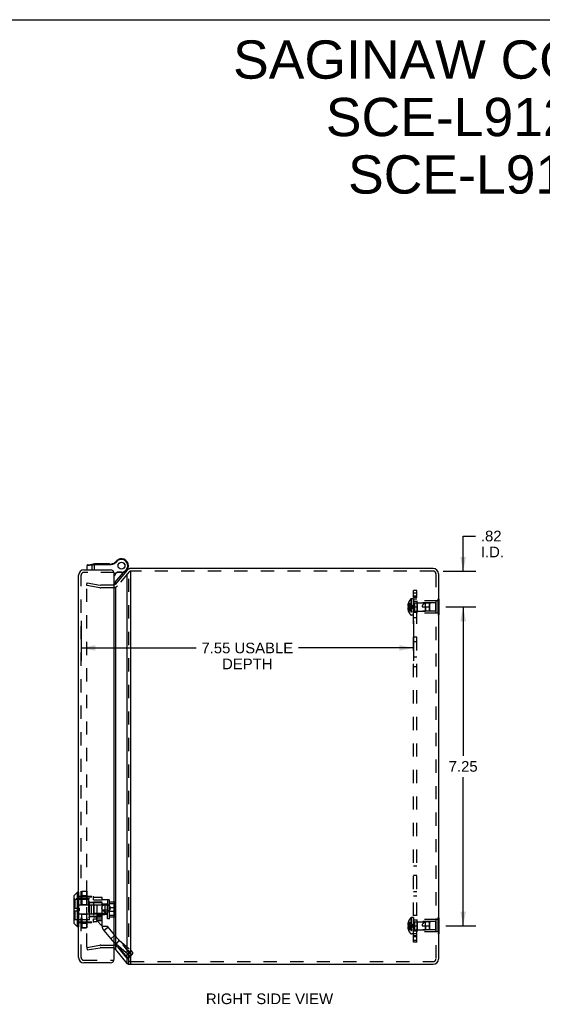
# Model space of a CAD drawing. Header units: inches. Extents: x 0 to 54.8, y 0 to 35.5.
# Tile 7 of 8: x 27.5 to 39.4, y 13.1 to 35.5. Entities that reach past the tile are written whole.
import ezdxf

# ---------------------------------------------------------------- set-up
doc = ezdxf.new("R2010")
doc.units = ezdxf.units.IN
doc.header["$LTSCALE"] = 3.016129
doc.header["$MEASUREMENT"] = 0
doc.linetypes.add('HIDDEN', pattern=[0.2, 0.1, -0.1])
doc.layers.get('0').update_dxf_attribs({"linetype": 'CONTINUOUS'})
for name, color, linetype in [('DEFAULT_2', 8, 'HIDDEN'), ('DIMENSIONS', 7, 'CONTINUOUS'), ('DOOR_ASSEMBLY', 7, 'CONTINUOUS'), ('SUBPANEL', 7, 'CONTINUOUS')]:
    doc.layers.add(name, color=color, linetype=linetype)
doc.styles.get("Standard").update_dxf_attribs({"font": 'arial.ttf'})
doc.dimstyles.new('DIMSTYLE_1', dxfattribs={"dimtxt": 0.241935, "dimasz": 0.322581, "dimexe": 0.09, "dimexo": 0.07, "dimgap": 0.0375, "dimtad": 0, "dimtih": 1, "dimtoh": 1, "dimzin": 4, "dimdsep": 46, "dimtxsty": 'Standard', "dimblk": '_FILLED', "dimblk1": '_FILLED', "dimblk2": '_FILLED', "dimcen": 0.09, "dimazin": 1, "dimtfac": 1, "dimtdec": 3, "dimtofl": 0, "dimtmove": 0, "dimatfit": 3, "dimldrblk": '_FILLED', "dimfxl": 0, "dimtolj": 1, "dimtzin": 4, "dimarcsym": 0})

# ---------------------------------------------------------------- blocks, each defined once
blk = doc.blocks.new('_FILLED')
at = {"color": 0, "linetype": 'ByBlock'}
blk.add_solid([(0, 0), (-1, 0.2), (-1, -0.2)], dxfattribs=at)
blk = doc.blocks.new('*D11')
at = {"layer": 'DIMENSIONS', "color": 2, "linetype": 'Continuous'}
for p, q in [((37.608, 22.943), (37.608, 23.742)), ((37.608, 23.742), (37.89, 23.742)), ((37.154, 22.943), (37.898, 22.943)), ((37.214, 22.128), (37.898, 22.128)), ((37.608, 22.128), (37.608, 21.483))]:
    blk.add_line(p, q, dxfattribs=at)
at = {"layer": 'DIMENSIONS', "color": 2, "linetype": 'Continuous', "xscale": 0.3225806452, "yscale": 0.3225806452, "zscale": 0.3225806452}
for p, rotation in [((37.608, 22.943), 270), ((37.608, 22.128), 90)]:
    blk.add_blockref('_FILLED', p, dxfattribs=dict(at, rotation=rotation))
at = {"layer": 'DIMENSIONS', "color": 2, "linetype": 'Continuous', "insert": (38.011, 23.863), "char_height": 0.2419, "width": 0.52434, "attachment_point": 1, "line_spacing_factor": 0.9}
blk.add_mtext('.82\\PI.D.', dxfattribs=at)
blk = doc.blocks.new('*D12')
at = {"layer": 'DIMENSIONS', "color": 2, "linetype": 'Continuous'}
for p, q in [((37.214, 22.128), (37.898, 22.128)), ((37.608, 22.128), (37.608, 18.745)), ((37.608, 14.878), (37.608, 18.261)), ((37.214, 14.878), (37.898, 14.878))]:
    blk.add_line(p, q, dxfattribs=at)
at = {"layer": 'DIMENSIONS', "color": 2, "linetype": 'Continuous', "xscale": 0.3225806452, "yscale": 0.3225806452, "zscale": 0.3225806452}
for p, rotation in [((37.608, 22.128), 90), ((37.608, 14.878), 270)]:
    blk.add_blockref('_FILLED', p, dxfattribs=dict(at, rotation=rotation))
at = {"layer": 'DIMENSIONS', "color": 2, "linetype": 'Continuous', "insert": (37.608, 18.624), "char_height": 0.2419, "width": 0.65745, "attachment_point": 2, "line_spacing_factor": 0.9}
blk.add_mtext('7.25', dxfattribs=at)
blk = doc.blocks.new('*D15')
at = {"layer": 'DIMENSIONS', "color": 2, "linetype": 'Continuous'}
for p, q in [((28.924, 21.813), (28.924, 20.906)), ((36.477, 21.813), (36.477, 20.906)), ((28.924, 21.196), (31.538, 21.196)), ((36.477, 21.196), (33.863, 21.196))]:
    blk.add_line(p, q, dxfattribs=at)
at = {"layer": 'DIMENSIONS', "color": 2, "linetype": 'Continuous', "xscale": 0.3225806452, "yscale": 0.3225806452, "zscale": 0.3225806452, "rotation": 180}
blk.add_blockref('_FILLED', (28.924, 21.196), dxfattribs=at)
at = {"layer": 'DIMENSIONS', "color": 2, "linetype": 'Continuous', "xscale": 0.3225806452, "yscale": 0.3225806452, "zscale": 0.3225806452}
blk.add_blockref('_FILLED', (36.477, 21.196), dxfattribs=at)
at = {"layer": 'DIMENSIONS', "color": 2, "linetype": 'Continuous', "insert": (32.7, 21.317), "char_height": 0.24194, "width": 2.08208, "attachment_point": 2, "line_spacing_factor": 0.9}
blk.add_mtext('7.55 USABLE\\PDEPTH', dxfattribs=at)

msp = doc.modelspace()

# ---------------------------------------------------------------- linework, layer by layer
at = {"color": 7, "linetype": 'Continuous'}
for p, q in [((0, 35.484), (54.839, 35.484)), ((30.009, 22.922), (30.009, 22.918)), ((30.055, 22.934), (30.055, 22.943)), ((29.715, 22.664), (29.715, 22.664)), ((37.052, 22.308), (37.048, 22.308)), ((37.052, 22.218), (37.048, 22.218)), ((37.052, 22.308), (37.052, 21.948)), ((37.052, 22.038), (37.048, 22.038)), ((37.052, 21.948), (37.048, 21.948)), ((37.052, 15.058), (37.048, 15.058)), ((37.052, 15.058), (37.052, 14.698)), ((37.052, 14.968), (37.048, 14.968)), ((37.052, 14.788), (37.048, 14.788)), ((37.052, 14.698), (37.048, 14.698)), ((29.994, 14.008), (30.025, 14.008)), ((30.055, 14.003), (30.055, 14.024))]:
    msp.add_line(p, q, dxfattribs=at)
at = {"color": 3, "linetype": 'Continuous'}
for p, q in [((29.963, 22.96), (29.7, 22.647)), ((29.963, 22.882), (29.963, 14.024)), ((36.928, 23.003), (30.055, 23.003)), ((30.055, 14.024), (30.055, 22.934)), ((37.048, 22.883), (37.048, 14.123)), ((29.7, 22.574), (29.7, 14.342)), ((29.7, 14.342), (29.963, 14.024)), ((30.055, 14.003), (36.928, 14.003))]:
    msp.add_line(p, q, dxfattribs=at)
for points in [[(29.694, 14.352), (29.69, 14.358), (29.685, 14.364), (29.68, 14.37), (29.675, 14.376), (29.674, 14.378)], [(29.7, 14.342), (29.699, 14.344), (29.698, 14.345), (29.697, 14.347), (29.696, 14.349), (29.695, 14.351), (29.694, 14.352)], [(29.963, 14.024), (29.966, 14.022), (29.968, 14.02), (29.97, 14.018), (29.973, 14.017), (29.975, 14.015), (29.978, 14.013)], [(29.994, 14.008), (29.992, 14.008), (29.989, 14.008), (29.986, 14.009), (29.984, 14.01), (29.982, 14.011), (29.98, 14.012), (29.978, 14.013)], [(30.012, 14.013), (30.01, 14.012), (30.008, 14.011), (30.005, 14.01), (30.003, 14.009), (30, 14.009), (29.997, 14.008), (29.994, 14.008), (29.994, 14.008)]]:
    msp.add_lwpolyline(points, dxfattribs=at)
for centre, radius, start, end in [((30.055, 22.883), 0.12, 90, 140), ((36.928, 22.883), 0.12, 0, 90), ((29.654, 22.686), 0.06, 288.8236, 320), ((29.654, 14.321), 0.06, 70.4463, 71.1917), ((36.928, 14.123), 0.12, 270, 360), ((30.055, 14.123), 0.12, 253.6989, 270)]:
    msp.add_arc(centre, radius, start, end, dxfattribs=at)
at = {"layer": 'DEFAULT_2', "color": 8, "linetype": 'HIDDEN'}
for p, q in [((30.009, 22.922), (29.746, 22.608)), ((30.009, 14.024), (30.009, 22.882)), ((30.095, 22.943), (30.055, 22.943)), ((36.928, 22.943), (30.095, 22.943)), ((36.988, 22.883), (36.988, 14.123)), ((29.048, 22.62), (29.058, 22.679)), ((29.048, 14.4), (29.048, 22.644)), ((29.345, 22.567), (29.048, 22.62)), ((29.058, 22.679), (29.355, 22.626)), ((29.654, 22.626), (29.366, 22.626)), ((29.654, 22.566), (29.366, 22.566)), ((36.364, 22.197), (36.354, 22.197)), ((36.364, 22.227), (36.364, 22.228)), ((36.364, 22.227), (36.364, 22.226)), ((36.364, 22.226), (36.364, 22.144)), ((36.416, 22.308), (36.416, 21.948)), ((36.431, 22.315), (36.431, 21.942)), ((36.477, 22.315), (36.431, 22.315)), ((36.477, 22.315), (36.477, 21.942)), ((36.505, 22.222), (36.505, 22.034)), ((36.505, 22.222), (36.752, 22.222)), ((36.552, 22.268), (36.552, 21.988)), ((37.031, 22.268), (36.552, 22.268)), ((36.562, 22.223), (36.552, 22.233)), ((36.562, 22.223), (36.562, 22.033)), ((36.99, 22.223), (36.562, 22.223)), ((36.752, 22.034), (36.752, 22.222)), ((36.842, 22.213), (36.752, 22.222)), ((36.842, 22.043), (36.842, 22.213)), ((36.842, 22.213), (36.847, 22.207)), ((36.852, 22.202), (36.842, 22.213)), ((36.847, 22.207), (36.852, 22.202)), ((36.852, 22.054), (36.852, 22.202)), ((36.99, 22.033), (36.99, 22.223)), ((37.048, 22.308), (37.031, 22.308)), ((37.031, 22.308), (37.031, 21.948)), ((37.048, 22.218), (37.031, 22.218)), ((36.364, 22.163), (36.349, 22.163)), ((36.364, 22.093), (36.349, 22.093)), ((36.364, 22.144), (36.354, 22.144)), ((36.364, 22.113), (36.354, 22.113)), ((36.364, 22.06), (36.354, 22.06)), ((36.364, 22.144), (36.364, 22.144)), ((36.364, 22.144), (36.386, 22.142)), ((36.364, 22.113), (36.386, 22.115)), ((36.364, 22.113), (36.364, 22.113)), ((36.364, 22.113), (36.364, 22.03)), ((36.364, 22.029), (36.364, 22.03)), ((36.364, 22.029), (36.364, 22.029)), ((36.386, 22.115), (36.408, 22.117)), ((36.408, 22.117), (36.429, 22.12)), ((36.429, 22.12), (36.449, 22.122)), ((36.505, 22.034), (36.752, 22.034)), ((36.562, 22.033), (36.552, 22.023)), ((37.031, 21.988), (36.552, 21.988)), ((36.99, 22.033), (36.562, 22.033)), ((36.672, 22.128), (36.852, 22.128)), ((36.752, 22.128), (36.752, 22.034)), ((36.842, 22.043), (36.752, 22.034)), ((36.852, 22.054), (36.842, 22.043)), ((37.048, 22.038), (37.031, 22.038)), ((37.048, 21.948), (37.031, 21.948)), ((36.477, 21.942), (36.431, 21.942)), ((36.416, 15.058), (36.416, 14.698)), ((36.477, 15.065), (36.431, 15.065)), ((36.431, 15.065), (36.431, 14.692)), ((36.477, 15.065), (36.477, 14.692)), ((37.031, 15.018), (36.552, 15.018)), ((36.552, 15.018), (36.552, 14.738)), ((37.048, 15.058), (37.031, 15.058)), ((37.031, 15.058), (37.031, 14.698)), ((36.364, 14.913), (36.349, 14.913)), ((36.364, 14.843), (36.349, 14.843)), ((36.364, 14.947), (36.354, 14.947)), ((36.364, 14.894), (36.354, 14.894)), ((36.364, 14.863), (36.354, 14.863)), ((36.364, 14.81), (36.354, 14.81)), ((36.364, 14.977), (36.364, 14.978)), ((36.364, 14.977), (36.364, 14.976)), ((36.364, 14.976), (36.364, 14.894)), ((36.364, 14.894), (36.364, 14.894)), ((36.364, 14.894), (36.386, 14.892)), ((36.364, 14.863), (36.386, 14.865)), ((36.364, 14.863), (36.364, 14.863)), ((36.364, 14.863), (36.364, 14.78)), ((36.364, 14.78), (36.364, 14.779)), ((36.364, 14.779), (36.364, 14.779)), ((36.386, 14.865), (36.408, 14.867)), ((36.408, 14.867), (36.429, 14.87)), ((36.429, 14.87), (36.449, 14.872)), ((36.505, 14.972), (36.752, 14.972)), ((36.505, 14.972), (36.505, 14.784)), ((36.505, 14.784), (36.752, 14.784)), ((36.562, 14.973), (36.552, 14.983)), ((36.562, 14.783), (36.552, 14.773)), ((36.99, 14.973), (36.562, 14.973)), ((36.562, 14.973), (36.562, 14.783)), ((36.99, 14.783), (36.562, 14.783)), ((36.672, 14.878), (36.852, 14.878)), ((36.842, 14.963), (36.752, 14.972)), ((36.752, 14.784), (36.752, 14.972)), ((36.752, 14.878), (36.752, 14.784)), ((36.842, 14.793), (36.752, 14.784)), ((36.842, 14.963), (36.847, 14.957)), ((36.852, 14.952), (36.842, 14.963)), ((36.842, 14.793), (36.842, 14.963)), ((36.852, 14.804), (36.842, 14.793)), ((36.847, 14.957), (36.852, 14.952)), ((36.852, 14.804), (36.852, 14.952)), ((36.99, 14.783), (36.99, 14.973)), ((37.048, 14.968), (37.031, 14.968)), ((37.048, 14.788), (37.031, 14.788)), ((36.477, 14.692), (36.431, 14.692)), ((37.031, 14.738), (36.552, 14.738)), ((37.048, 14.698), (37.031, 14.698)), ((29.048, 14.387), (29.345, 14.439)), ((29.048, 14.387), (29.058, 14.328)), ((29.057, 14.39), (29.056, 14.39)), ((29.058, 14.39), (29.057, 14.39)), ((29.058, 14.328), (29.355, 14.38)), ((29.366, 14.441), (29.654, 14.441)), ((29.366, 14.381), (29.654, 14.381)), ((29.746, 14.398), (30.009, 14.085)), ((30.055, 14.063), (36.928, 14.063))]:
    msp.add_line(p, q, dxfattribs=at)
for points in [[(29.048, 22.644), (29.048, 22.645), (29.048, 22.646), (29.048, 22.647), (29.049, 22.648), (29.049, 22.649), (29.05, 22.65), (29.051, 22.651), (29.051, 22.652), (29.052, 22.652), (29.053, 22.653)], [(29.053, 22.653), (29.054, 22.653), (29.055, 22.654), (29.056, 22.654), (29.057, 22.654), (29.058, 22.654)], [(29.058, 22.654), (29.058, 22.654), (29.059, 22.654)], [(36.354, 22.197), (36.353, 22.192), (36.352, 22.188), (36.351, 22.184), (36.351, 22.179), (36.35, 22.175), (36.35, 22.171), (36.349, 22.167), (36.349, 22.163)], [(36.364, 22.227), (36.386, 22.214), (36.408, 22.199), (36.429, 22.183), (36.449, 22.166), (36.469, 22.148), (36.488, 22.128)], [(36.364, 22.197), (36.386, 22.187), (36.408, 22.177), (36.429, 22.166), (36.449, 22.154), (36.469, 22.142), (36.488, 22.128)], [(36.752, 22.212), (36.745, 22.21), (36.738, 22.208), (36.732, 22.205), (36.726, 22.203), (36.72, 22.2), (36.715, 22.197), (36.71, 22.194), (36.706, 22.191), (36.702, 22.188), (36.698, 22.185), (36.695, 22.182), (36.692, 22.179), (36.689, 22.175), (36.687, 22.172), (36.685, 22.169), (36.683, 22.166), (36.681, 22.162), (36.679, 22.159), (36.678, 22.155), (36.676, 22.152), (36.675, 22.148), (36.674, 22.144), (36.673, 22.14), (36.673, 22.136), (36.672, 22.132), (36.672, 22.128)], [(36.842, 22.213), (36.831, 22.214), (36.819, 22.215), (36.807, 22.215), (36.796, 22.215), (36.784, 22.215), (36.773, 22.215), (36.762, 22.214), (36.752, 22.212)], [(36.349, 22.163), (36.349, 22.161), (36.35, 22.158), (36.35, 22.156), (36.351, 22.153), (36.351, 22.151), (36.352, 22.149), (36.353, 22.146), (36.354, 22.144)], [(36.354, 22.113), (36.353, 22.11), (36.352, 22.108), (36.351, 22.105), (36.351, 22.103), (36.35, 22.101), (36.35, 22.098), (36.349, 22.096), (36.349, 22.093)], [(36.349, 22.093), (36.349, 22.089), (36.35, 22.085), (36.35, 22.081), (36.351, 22.077), (36.351, 22.073), (36.352, 22.069), (36.353, 22.064), (36.354, 22.06)], [(36.364, 22.163), (36.386, 22.158), (36.408, 22.153), (36.429, 22.147), (36.449, 22.141), (36.469, 22.135), (36.488, 22.128)], [(36.364, 22.144), (36.364, 22.139), (36.364, 22.133)], [(36.364, 22.123), (36.364, 22.128), (36.364, 22.133)], [(36.364, 22.06), (36.386, 22.069), (36.408, 22.079), (36.429, 22.09), (36.449, 22.102), (36.469, 22.115), (36.488, 22.128)], [(36.364, 22.029), (36.386, 22.043), (36.408, 22.057), (36.429, 22.073), (36.449, 22.091), (36.469, 22.109), (36.488, 22.128)], [(36.364, 22.093), (36.386, 22.098), (36.408, 22.103), (36.429, 22.109), (36.449, 22.115), (36.469, 22.121), (36.488, 22.128)], [(36.364, 22.123), (36.364, 22.118), (36.364, 22.113)], [(36.386, 22.142), (36.408, 22.139), (36.429, 22.137), (36.449, 22.134), (36.469, 22.131), (36.488, 22.128)], [(36.408, 22.139), (36.429, 22.137), (36.449, 22.134), (36.469, 22.131), (36.488, 22.128)], [(36.449, 22.122), (36.469, 22.125), (36.488, 22.128)], [(36.449, 22.122), (36.469, 22.125), (36.488, 22.128)], [(36.354, 14.947), (36.353, 14.942), (36.352, 14.938), (36.351, 14.934), (36.351, 14.929), (36.35, 14.925), (36.35, 14.921), (36.349, 14.917), (36.349, 14.913)], [(36.349, 14.913), (36.349, 14.911), (36.35, 14.908), (36.35, 14.906), (36.351, 14.903), (36.351, 14.901), (36.352, 14.899), (36.353, 14.896), (36.354, 14.894)], [(36.354, 14.863), (36.353, 14.86), (36.352, 14.858), (36.351, 14.855), (36.351, 14.853), (36.35, 14.851), (36.35, 14.848), (36.349, 14.846), (36.349, 14.843)], [(36.349, 14.843), (36.349, 14.839), (36.35, 14.835), (36.35, 14.831), (36.351, 14.827), (36.351, 14.823), (36.352, 14.819), (36.353, 14.814), (36.354, 14.81)], [(36.364, 14.977), (36.386, 14.964), (36.408, 14.949), (36.429, 14.933), (36.449, 14.916), (36.469, 14.898), (36.488, 14.878)], [(36.364, 14.947), (36.386, 14.937), (36.408, 14.927), (36.429, 14.916), (36.449, 14.904), (36.469, 14.892), (36.488, 14.878)], [(36.364, 14.913), (36.386, 14.908), (36.408, 14.903), (36.429, 14.897), (36.449, 14.891), (36.469, 14.885), (36.488, 14.878)], [(36.364, 14.894), (36.364, 14.889), (36.364, 14.883), (36.364, 14.878), (36.364, 14.873), (36.364, 14.868), (36.364, 14.863)], [(36.364, 14.843), (36.386, 14.848), (36.408, 14.853), (36.429, 14.859), (36.449, 14.865), (36.469, 14.871), (36.488, 14.878)], [(36.364, 14.81), (36.386, 14.819), (36.408, 14.829), (36.429, 14.84), (36.449, 14.852), (36.469, 14.865), (36.488, 14.878)], [(36.364, 14.779), (36.386, 14.793), (36.408, 14.807), (36.429, 14.823), (36.449, 14.841), (36.469, 14.859), (36.488, 14.878)], [(36.386, 14.892), (36.408, 14.889), (36.429, 14.887), (36.449, 14.884), (36.469, 14.881), (36.488, 14.878)], [(36.408, 14.889), (36.429, 14.887), (36.449, 14.884), (36.469, 14.881), (36.488, 14.878)], [(36.449, 14.872), (36.469, 14.875), (36.488, 14.878)], [(36.449, 14.872), (36.469, 14.875), (36.488, 14.878)], [(36.752, 14.962), (36.745, 14.96), (36.738, 14.958), (36.732, 14.955), (36.726, 14.953), (36.72, 14.95), (36.715, 14.947), (36.71, 14.944), (36.706, 14.941), (36.702, 14.938), (36.698, 14.935), (36.695, 14.932), (36.692, 14.929), (36.689, 14.925), (36.687, 14.922), (36.685, 14.919), (36.683, 14.916), (36.681, 14.912), (36.679, 14.909), (36.678, 14.905), (36.676, 14.902), (36.675, 14.898), (36.674, 14.894), (36.673, 14.89), (36.673, 14.886), (36.672, 14.882), (36.672, 14.878)], [(36.842, 14.963), (36.831, 14.964), (36.819, 14.965), (36.807, 14.965), (36.796, 14.965), (36.784, 14.965), (36.773, 14.965), (36.762, 14.964), (36.752, 14.962)], [(29.048, 14.4), (29.048, 14.399), (29.048, 14.398), (29.048, 14.397), (29.049, 14.396), (29.049, 14.395), (29.05, 14.394)], [(29.056, 14.39), (29.055, 14.39), (29.054, 14.39), (29.053, 14.391), (29.052, 14.391), (29.051, 14.392), (29.051, 14.393), (29.05, 14.394)], [(29.059, 14.39), (29.058, 14.39), (29.058, 14.39)]]:
    msp.add_lwpolyline(points, dxfattribs=at)
for centre, radius, start, end in [((30.055, 22.883), 0.06, 90, 140), ((36.928, 22.883), 0.06, 0, 90), ((29.366, 22.686), 0.06, 260, 266.422), ((29.654, 22.686), 0.06, 270, 288.8236), ((29.366, 22.686), 0.12, 260, 270), ((29.654, 22.686), 0.12, 270, 320), ((36.606, 22.128), 0.261, 157.9106, 164.8059), ((36.606, 22.128), 0.262, 136.4862, 157.6643), ((36.431, 22.295), 0.02, 90, 136.4862), ((36.505, 22.25), 0.0282, 180, 270), ((36.606, 22.128), 0.261, 195.1941, 202.0894), ((36.606, 22.128), 0.262, 202.3357, 223.5138), ((36.431, 21.962), 0.02, 223.5138, 270), ((36.505, 22.006), 0.0282, 90, 180), ((36.606, 14.878), 0.262, 136.4862, 157.6643), ((36.431, 15.045), 0.02, 90, 136.4862), ((36.606, 14.878), 0.261, 157.9106, 164.8059), ((36.606, 14.878), 0.261, 195.1941, 202.0894), ((36.606, 14.878), 0.262, 202.3357, 223.5138), ((36.505, 15), 0.0282, 180, 270), ((36.505, 14.756), 0.0282, 90, 180), ((36.431, 14.712), 0.02, 223.5138, 270), ((29.366, 14.321), 0.12, 90, 100), ((29.366, 14.321), 0.06, 90, 100), ((29.654, 14.321), 0.12, 40, 90), ((29.654, 14.321), 0.06, 74.7667, 90), ((36.928, 14.123), 0.06, 270, 360), ((30.055, 14.123), 0.06, 220, 270)]:
    msp.add_arc(centre, radius, start, end, dxfattribs=at)
at = {"layer": 'DOOR_ASSEMBLY', "color": 7, "linetype": 'Continuous'}
for p, q in [((29.056, 23.072), (29.062, 23.073)), ((29.056, 22.974), (29.056, 23.072)), ((29.062, 23.073), (29.163, 23.087)), ((29.062, 22.974), (29.062, 23.073)), ((29.067, 23.085), (29.19, 23.103)), ((29.067, 23.085), (29.067, 23.085)), ((29.067, 23.085), (29.067, 23.085)), ((29.163, 23.087), (29.185, 23.09)), ((29.163, 23.087), (29.163, 22.974)), ((29.185, 23.09), (29.186, 23.09)), ((29.186, 23.09), (29.188, 23.09)), ((29.188, 23.09), (29.189, 23.09)), ((29.189, 23.09), (29.19, 23.09)), ((29.19, 23.09), (29.191, 23.09)), ((29.191, 23.09), (29.192, 23.09)), ((29.192, 23.09), (29.194, 23.09)), ((29.194, 23.09), (29.195, 23.09)), ((29.195, 23.09), (29.196, 23.091)), ((29.198, 23.091), (29.199, 23.091)), ((29.199, 23.091), (29.2, 23.091)), ((29.2, 23.091), (29.202, 23.091)), ((29.202, 23.091), (29.203, 23.091)), ((29.203, 23.091), (29.204, 23.091)), ((29.204, 23.094), (29.204, 23.093)), ((29.204, 23.094), (29.204, 23.094)), ((29.204, 23.093), (29.204, 23.092)), ((29.204, 23.093), (29.204, 23.093)), ((29.204, 23.092), (29.204, 23.091)), ((29.204, 23.092), (29.204, 23.092)), ((29.204, 23.092), (29.204, 23.092)), ((29.204, 23.091), (29.204, 23.091)), ((29.204, 23.091), (29.584, 23.091)), ((29.207, 23.104), (29.584, 23.104)), ((29.219, 23.104), (29.219, 22.974)), ((29.225, 23.104), (29.225, 23.114)), ((29.225, 23.104), (29.225, 23.114)), ((29.225, 23.114), (29.565, 23.114)), ((29.426, 23.104), (29.426, 23.114)), ((29.496, 23.104), (29.496, 23.114)), ((29.505, 23.104), (29.505, 23.114)), ((29.557, 23.104), (29.557, 23.114)), ((29.565, 23.104), (29.565, 23.114)), ((29.584, 23.104), (29.584, 23.091)), ((29.603, 23.105), (29.605, 23.092)), ((29.724, 23.172), (29.734, 23.164)), ((29.76, 23.202), (29.76, 23.202)), ((29.76, 23.202), (29.766, 23.191)), ((29.76, 23.202), (29.766, 23.191)), ((29.766, 23.191), (29.766, 23.191)), ((29.674, 22.886), (29.741, 22.922)), ((29.674, 22.872), (29.744, 22.909)), ((29.697, 22.69), (29.887, 22.916)), ((29.744, 22.909), (29.741, 22.922)), ((29.839, 22.922), (29.741, 22.922)), ((29.839, 22.909), (29.744, 22.909)), ((29.839, 22.909), (29.839, 22.922)), ((29.936, 22.942), (29.943, 22.936)), ((29.986, 23.008), (29.986, 23.009)), ((29.697, 22.69), (29.72, 22.671)), ((28.86, 21.911), (28.86, 22.167)), ((28.86, 22.167), (28.864, 22.167)), ((28.86, 21.911), (28.864, 21.911)), ((28.757, 15.558), (28.757, 14.946)), ((28.842, 15.646), (28.759, 15.563)), ((28.759, 15.563), (28.759, 14.941)), ((28.842, 14.858), (28.842, 15.646)), ((28.861, 15.646), (28.842, 15.646)), ((28.861, 15.646), (28.861, 14.858)), ((28.842, 14.858), (28.759, 14.941)), ((28.861, 14.858), (28.842, 14.858))]:
    msp.add_line(p, q, dxfattribs=at)
at = {"layer": 'DOOR_ASSEMBLY', "color": 3, "linetype": 'Continuous'}
for p, q in [((28.864, 14.154), (28.864, 22.854)), ((28.984, 22.974), (29.584, 22.974)), ((29.674, 14.124), (29.674, 22.884)), ((29.584, 14.034), (28.984, 14.034))]:
    msp.add_line(p, q, dxfattribs=at)
at = {"layer": 'DOOR_ASSEMBLY', "color": 8, "linetype": 'HIDDEN'}
for p, q in [((28.924, 14.154), (28.924, 22.854)), ((29.674, 22.914), (28.984, 22.914)), ((29.112, 15.489), (28.757, 15.489)), ((28.779, 15.482), (28.779, 15.281)), ((28.779, 15.482), (29.086, 15.482)), ((28.864, 15.553), (29.2, 15.553)), ((28.864, 15.536), (29.2, 15.536)), ((28.939, 15.666), (28.939, 14.838)), ((28.941, 14.835), (28.941, 15.668)), ((28.941, 15.668), (29.045, 15.668)), ((28.941, 15.668), (29.045, 15.668)), ((28.941, 15.668), (29.045, 15.668)), ((28.941, 15.567), (29.045, 15.567)), ((28.941, 15.552), (29.045, 15.552)), ((28.941, 15.55), (29.045, 15.55)), ((29.045, 15.668), (29.045, 14.835)), ((29.048, 15.666), (29.048, 14.838)), ((29.086, 15.482), (29.086, 15.022)), ((29.112, 15.014), (29.112, 15.489)), ((29.2, 15.466), (29.2, 15.553)), ((29.2, 15.526), (29.4, 15.526)), ((29.2, 15.466), (29.4, 15.466)), ((29.4, 15.472), (29.4, 15.526)), ((29.4, 14.869), (29.4, 15.472)), ((29.518, 15.472), (29.4, 15.472)), ((29.518, 15.472), (29.518, 14.869)), ((29.52, 15.037), (29.52, 15.467)), ((29.557, 15.467), (29.52, 15.467)), ((29.566, 15.457), (29.557, 15.467)), ((29.557, 15.467), (29.557, 15.037)), ((29.566, 15.047), (29.566, 15.457)), ((28.757, 15.281), (28.874, 15.281)), ((28.864, 15.352), (29.2, 15.352)), ((28.874, 15.281), (28.874, 15.222)), ((28.941, 15.361), (29.045, 15.361)), ((28.941, 15.358), (29.045, 15.358)), ((29.086, 15.427), (29.102, 15.427)), ((29.102, 15.427), (29.102, 15.077)), ((29.102, 15.407), (29.392, 15.407)), ((29.112, 15.415), (29.4, 15.415)), ((29.149, 15.352), (29.149, 15.152)), ((29.149, 15.352), (29.457, 15.352)), ((29.2, 15.422), (29.2, 15.081)), ((29.2, 15.422), (29.4, 15.422)), ((29.22, 15.157), (29.22, 15.347)), ((29.52, 15.347), (29.22, 15.347)), ((29.281, 15.352), (29.281, 14.978)), ((29.281, 15.352), (29.4, 15.352)), ((29.392, 15.407), (29.392, 15.369)), ((29.392, 15.369), (29.457, 15.369)), ((29.392, 15.353), (29.392, 15.15)), ((29.392, 15.353), (29.457, 15.353)), ((29.518, 15.372), (29.4, 15.372)), ((29.518, 15.236), (29.4, 15.236)), ((29.457, 15.369), (29.457, 15.135)), ((29.566, 15.423), (29.696, 15.423)), ((29.566, 15.383), (29.696, 15.383)), ((29.566, 15.296), (29.696, 15.296)), ((29.693, 15.371), (29.693, 15.132)), ((29.693, 15.371), (29.694, 15.371)), ((29.694, 15.379), (29.694, 15.125)), ((29.694, 15.379), (29.695, 15.379)), ((29.695, 15.386), (29.695, 15.117)), ((29.695, 15.386), (29.696, 15.386)), ((29.696, 15.423), (29.696, 15.08)), ((29.696, 15.393), (29.702, 15.393)), ((29.702, 15.111), (29.702, 15.393)), ((29.706, 15.412), (29.706, 15.091)), ((28.757, 15.222), (28.874, 15.222)), ((29.112, 15.014), (28.757, 15.014)), ((28.779, 15.222), (28.779, 15.022)), ((28.779, 15.022), (29.086, 15.022)), ((28.864, 15.151), (29.2, 15.151)), ((28.941, 15.146), (29.045, 15.146)), ((28.941, 15.143), (29.045, 15.143)), ((29.086, 15.077), (29.102, 15.077)), ((29.102, 15.097), (29.392, 15.097)), ((29.112, 15.089), (29.281, 15.089)), ((29.149, 15.152), (29.457, 15.152)), ((29.2, 15.081), (29.4, 15.081)), ((29.2, 14.95), (29.2, 15.037)), ((29.2, 15.037), (29.4, 15.037)), ((29.52, 15.157), (29.22, 15.157)), ((29.281, 15.123), (29.4, 15.123)), ((29.282, 14.999), (29.282, 15.078)), ((29.4, 15.078), (29.282, 15.078)), ((29.392, 15.15), (29.457, 15.15)), ((29.392, 15.135), (29.392, 15.097)), ((29.392, 15.135), (29.457, 15.135)), ((29.518, 15.132), (29.4, 15.132)), ((29.557, 15.037), (29.52, 15.037)), ((29.566, 15.047), (29.557, 15.037)), ((29.566, 15.208), (29.696, 15.208)), ((29.566, 15.12), (29.696, 15.12)), ((29.566, 15.08), (29.696, 15.08)), ((29.693, 15.132), (29.694, 15.132)), ((29.694, 15.125), (29.695, 15.125)), ((29.695, 15.117), (29.696, 15.117)), ((29.696, 15.111), (29.702, 15.111)), ((28.864, 14.967), (29.2, 14.967)), ((28.864, 14.95), (29.2, 14.95)), ((28.941, 14.953), (29.045, 14.953)), ((28.941, 14.952), (29.045, 14.952)), ((28.941, 14.937), (29.045, 14.937)), ((28.941, 14.836), (29.045, 14.836)), ((28.941, 14.835), (29.045, 14.835)), ((28.941, 14.835), (29.045, 14.835)), ((29.2, 14.978), (29.281, 14.978)), ((29.281, 14.997), (29.4, 14.997)), ((29.282, 14.999), (29.392, 14.881)), ((29.4, 14.881), (29.392, 14.881)), ((29.4, 14.869), (29.518, 14.869)), ((29.435, 14.772), (29.525, 14.848)), ((29.525, 14.848), (30.062, 14.208)), ((29.435, 14.772), (29.972, 14.132)), ((29.684, 14.659), (29.594, 14.583)), ((29.783, 14.552), (29.715, 14.471)), ((29.715, 14.471), (29.984, 14.238)), ((29.994, 14.137), (29.715, 14.471)), ((29.783, 14.552), (30.052, 14.319)), ((30.062, 14.219), (29.783, 14.552)), ((30.062, 14.208), (29.972, 14.132)), ((30.052, 14.319), (29.984, 14.238)), ((29.992, 14.136), (29.994, 14.137)), ((30.062, 14.219), (29.994, 14.137)), ((30.019, 14.162), (29.994, 14.137)), ((30.087, 14.244), (30.019, 14.162)), ((30.088, 14.245), (30.02, 14.163)), ((30.087, 14.244), (30.062, 14.219)), ((30.062, 14.208), (30.062, 14.209)), ((28.984, 14.094), (29.674, 14.094))]:
    msp.add_line(p, q, dxfattribs=at)
at = {"layer": 'DOOR_ASSEMBLY', "color": 7, "linetype": 'Continuous'}
for points in [[(29.072, 23.086), (29.072, 23.086), (29.072, 23.086), (29.072, 23.086), (29.071, 23.086), (29.071, 23.086), (29.071, 23.086), (29.071, 23.086), (29.071, 23.086), (29.07, 23.086), (29.07, 23.086), (29.07, 23.086), (29.07, 23.085), (29.07, 23.085), (29.07, 23.085), (29.069, 23.085), (29.069, 23.085), (29.069, 23.085), (29.069, 23.085), (29.069, 23.085), (29.068, 23.085), (29.068, 23.085), (29.068, 23.085), (29.068, 23.084), (29.068, 23.084), (29.068, 23.084), (29.067, 23.084), (29.067, 23.084), (29.067, 23.084), (29.067, 23.084), (29.067, 23.084), (29.067, 23.084), (29.067, 23.083), (29.066, 23.083), (29.066, 23.083), (29.066, 23.083), (29.066, 23.083), (29.066, 23.083), (29.066, 23.083), (29.066, 23.082), (29.065, 23.082), (29.065, 23.082), (29.065, 23.082), (29.065, 23.082), (29.065, 23.082), (29.065, 23.081), (29.065, 23.081), (29.065, 23.081), (29.064, 23.081), (29.064, 23.081), (29.064, 23.081), (29.064, 23.08), (29.064, 23.08), (29.064, 23.08), (29.064, 23.08), (29.064, 23.08), (29.064, 23.079), (29.064, 23.079), (29.063, 23.079), (29.063, 23.079), (29.063, 23.079), (29.063, 23.078), (29.063, 23.078), (29.063, 23.078), (29.063, 23.078), (29.063, 23.078), (29.063, 23.077), (29.063, 23.077), (29.063, 23.077), (29.063, 23.077), (29.063, 23.077), (29.063, 23.076), (29.063, 23.076), (29.063, 23.076), (29.062, 23.076), (29.062, 23.076), (29.062, 23.075), (29.062, 23.075), (29.062, 23.075), (29.062, 23.075), (29.062, 23.074), (29.062, 23.074), (29.062, 23.074), (29.062, 23.074), (29.062, 23.074), (29.062, 23.073), (29.062, 23.073)], [(29.173, 23.1), (29.173, 23.1), (29.173, 23.1), (29.173, 23.1), (29.173, 23.1), (29.172, 23.1), (29.172, 23.1), (29.172, 23.1), (29.172, 23.1), (29.172, 23.1), (29.171, 23.1), (29.171, 23.1), (29.171, 23.1), (29.171, 23.1), (29.171, 23.099), (29.17, 23.099), (29.17, 23.099), (29.17, 23.099), (29.17, 23.099), (29.17, 23.099), (29.17, 23.099), (29.169, 23.099), (29.169, 23.099), (29.169, 23.099), (29.169, 23.099), (29.169, 23.098), (29.169, 23.098), (29.168, 23.098), (29.168, 23.098), (29.168, 23.098), (29.168, 23.098), (29.168, 23.098), (29.168, 23.098), (29.167, 23.097), (29.167, 23.097), (29.167, 23.097), (29.167, 23.097), (29.167, 23.097), (29.167, 23.097), (29.167, 23.097), (29.167, 23.096), (29.166, 23.096), (29.166, 23.096), (29.166, 23.096), (29.166, 23.096), (29.166, 23.096), (29.166, 23.095), (29.166, 23.095), (29.166, 23.095), (29.165, 23.095), (29.165, 23.095), (29.165, 23.095), (29.165, 23.094), (29.165, 23.094), (29.165, 23.094), (29.165, 23.094), (29.165, 23.094), (29.165, 23.093), (29.165, 23.093), (29.164, 23.093), (29.164, 23.093), (29.164, 23.093), (29.164, 23.092), (29.164, 23.092), (29.164, 23.092), (29.164, 23.092), (29.164, 23.092), (29.164, 23.091), (29.164, 23.091), (29.164, 23.091), (29.164, 23.091), (29.164, 23.091), (29.164, 23.09), (29.164, 23.09), (29.164, 23.09), (29.164, 23.09), (29.164, 23.089), (29.164, 23.089), (29.164, 23.089), (29.163, 23.089), (29.163, 23.089), (29.163, 23.088), (29.163, 23.088), (29.163, 23.088), (29.163, 23.088), (29.163, 23.088), (29.163, 23.087)], [(29.19, 23.103), (29.19, 23.103), (29.19, 23.103), (29.19, 23.102), (29.19, 23.102), (29.19, 23.102), (29.189, 23.102), (29.189, 23.102), (29.189, 23.102), (29.189, 23.102), (29.189, 23.102), (29.189, 23.102), (29.189, 23.102), (29.189, 23.102), (29.189, 23.102), (29.188, 23.102), (29.188, 23.102), (29.188, 23.102), (29.188, 23.102), (29.188, 23.102), (29.188, 23.102), (29.188, 23.101), (29.188, 23.101), (29.188, 23.101), (29.188, 23.101), (29.187, 23.101), (29.187, 23.101), (29.187, 23.101), (29.187, 23.101), (29.187, 23.101), (29.187, 23.101), (29.187, 23.1), (29.187, 23.1), (29.187, 23.1), (29.187, 23.1), (29.187, 23.1), (29.186, 23.1), (29.186, 23.1), (29.186, 23.099), (29.186, 23.099), (29.186, 23.099), (29.186, 23.099), (29.186, 23.099), (29.186, 23.099), (29.186, 23.099), (29.186, 23.098), (29.186, 23.098), (29.186, 23.098), (29.186, 23.098), (29.186, 23.098), (29.185, 23.098), (29.185, 23.097), (29.185, 23.097), (29.185, 23.097), (29.185, 23.097), (29.185, 23.097), (29.185, 23.097), (29.185, 23.096), (29.185, 23.096), (29.185, 23.096), (29.185, 23.096), (29.185, 23.096), (29.185, 23.095), (29.185, 23.095), (29.185, 23.095), (29.185, 23.095), (29.185, 23.095), (29.185, 23.094), (29.185, 23.094), (29.185, 23.094), (29.185, 23.094), (29.185, 23.094), (29.185, 23.093), (29.185, 23.093), (29.185, 23.093), (29.185, 23.093), (29.185, 23.093), (29.185, 23.092), (29.185, 23.092), (29.185, 23.092), (29.185, 23.092), (29.185, 23.092), (29.185, 23.091), (29.185, 23.091), (29.185, 23.091), (29.185, 23.091), (29.185, 23.091), (29.185, 23.09), (29.185, 23.09), (29.185, 23.09), (29.185, 23.09)], [(29.196, 23.091), (29.197, 23.091), (29.198, 23.091)], [(29.207, 23.104), (29.207, 23.104), (29.207, 23.104), (29.207, 23.104), (29.207, 23.104), (29.207, 23.104), (29.207, 23.104), (29.207, 23.104), (29.207, 23.104), (29.207, 23.104), (29.207, 23.104), (29.207, 23.104), (29.207, 23.103), (29.207, 23.103), (29.207, 23.103), (29.207, 23.103), (29.207, 23.103), (29.207, 23.103), (29.207, 23.103), (29.206, 23.103), (29.206, 23.103), (29.206, 23.103), (29.206, 23.103), (29.206, 23.103), (29.206, 23.103), (29.206, 23.103), (29.206, 23.103), (29.206, 23.102), (29.206, 23.102), (29.206, 23.102), (29.206, 23.102), (29.206, 23.102), (29.206, 23.102), (29.206, 23.102), (29.206, 23.102), (29.206, 23.102), (29.206, 23.101), (29.206, 23.101), (29.206, 23.101), (29.206, 23.101), (29.205, 23.101), (29.205, 23.101), (29.205, 23.101), (29.205, 23.101), (29.205, 23.1), (29.205, 23.1), (29.205, 23.1), (29.205, 23.1), (29.205, 23.1), (29.205, 23.1), (29.205, 23.099), (29.205, 23.099), (29.205, 23.099), (29.205, 23.099), (29.205, 23.099), (29.205, 23.099), (29.205, 23.098), (29.205, 23.098), (29.205, 23.098), (29.205, 23.098), (29.205, 23.098), (29.205, 23.098), (29.205, 23.097), (29.205, 23.097), (29.205, 23.097), (29.205, 23.097), (29.205, 23.097), (29.205, 23.096), (29.205, 23.096), (29.205, 23.096), (29.205, 23.096), (29.205, 23.096), (29.205, 23.095), (29.204, 23.095), (29.204, 23.095), (29.204, 23.095), (29.204, 23.095), (29.204, 23.094)]]:
    msp.add_lwpolyline(points, dxfattribs=at)
at = {"layer": 'DOOR_ASSEMBLY', "color": 8, "linetype": 'HIDDEN'}
for points in [[(28.939, 15.666), (28.939, 15.666), (28.939, 15.666), (28.939, 15.667), (28.94, 15.667), (28.94, 15.667), (28.94, 15.667), (28.941, 15.668), (28.941, 15.668)], [(28.939, 15.666), (28.939, 15.667), (28.939, 15.667), (28.94, 15.668), (28.94, 15.668), (28.94, 15.668), (28.941, 15.668), (28.941, 15.668)], [(28.941, 15.668), (28.941, 15.668), (28.94, 15.668), (28.94, 15.668), (28.94, 15.668), (28.939, 15.667), (28.939, 15.667), (28.939, 15.666), (28.939, 15.666)], [(28.939, 15.549), (28.939, 15.55), (28.939, 15.55), (28.939, 15.551), (28.94, 15.551), (28.94, 15.552), (28.94, 15.552), (28.941, 15.552), (28.941, 15.552)], [(28.939, 15.549), (28.939, 15.549), (28.939, 15.55), (28.939, 15.55), (28.94, 15.55), (28.94, 15.55), (28.94, 15.55), (28.941, 15.55), (28.941, 15.55)], [(29.048, 15.666), (29.048, 15.667), (29.047, 15.667), (29.047, 15.668), (29.047, 15.668), (29.046, 15.668), (29.046, 15.668), (29.045, 15.668)], [(29.048, 15.666), (29.048, 15.666), (29.048, 15.666), (29.047, 15.667), (29.047, 15.667), (29.047, 15.667), (29.046, 15.667), (29.046, 15.668), (29.045, 15.668)], [(29.045, 15.668), (29.046, 15.668), (29.046, 15.668), (29.047, 15.668), (29.047, 15.668), (29.047, 15.667), (29.048, 15.667), (29.048, 15.666), (29.048, 15.666)], [(29.048, 15.549), (29.048, 15.55), (29.048, 15.55), (29.047, 15.551), (29.047, 15.551), (29.047, 15.552), (29.046, 15.552), (29.046, 15.552), (29.045, 15.552)], [(29.048, 15.549), (29.048, 15.549), (29.048, 15.55), (29.047, 15.55), (29.047, 15.55), (29.047, 15.55), (29.046, 15.55), (29.046, 15.55), (29.045, 15.55)], [(28.939, 15.359), (28.939, 15.359), (28.939, 15.359), (28.939, 15.36), (28.94, 15.36), (28.94, 15.36), (28.94, 15.36), (28.941, 15.361), (28.941, 15.361)], [(28.939, 15.359), (28.939, 15.358), (28.939, 15.358), (28.939, 15.358), (28.94, 15.358), (28.94, 15.358), (28.94, 15.358), (28.941, 15.358), (28.941, 15.358)], [(29.048, 15.359), (29.048, 15.359), (29.048, 15.359), (29.047, 15.36), (29.047, 15.36), (29.047, 15.36), (29.046, 15.36), (29.046, 15.361), (29.045, 15.361)], [(29.048, 15.359), (29.048, 15.358), (29.048, 15.358), (29.047, 15.358), (29.047, 15.358), (29.047, 15.358), (29.046, 15.358), (29.046, 15.358), (29.045, 15.358)], [(29.706, 15.412), (29.706, 15.414), (29.706, 15.415), (29.705, 15.416), (29.705, 15.417), (29.704, 15.419), (29.703, 15.42), (29.702, 15.421), (29.701, 15.422), (29.7, 15.422), (29.699, 15.423), (29.697, 15.423), (29.696, 15.423)], [(29.706, 15.375), (29.706, 15.376), (29.706, 15.377), (29.705, 15.378), (29.705, 15.379), (29.704, 15.379), (29.703, 15.38), (29.702, 15.381), (29.701, 15.382), (29.7, 15.382), (29.699, 15.383), (29.697, 15.383), (29.696, 15.383)], [(29.706, 15.293), (29.706, 15.293), (29.706, 15.294), (29.705, 15.294), (29.705, 15.294), (29.704, 15.295), (29.703, 15.295), (29.702, 15.295), (29.701, 15.295), (29.7, 15.296), (29.699, 15.296), (29.697, 15.296), (29.696, 15.296)], [(29.702, 15.36), (29.701, 15.358), (29.701, 15.356), (29.701, 15.354), (29.701, 15.352), (29.701, 15.349), (29.701, 15.347), (29.701, 15.345), (29.702, 15.343)], [(29.706, 15.372), (29.706, 15.371), (29.706, 15.37), (29.705, 15.37), (29.705, 15.369), (29.704, 15.369), (29.703, 15.369), (29.703, 15.369), (29.702, 15.368)], [(29.702, 15.368), (29.702, 15.367), (29.702, 15.366), (29.702, 15.365), (29.702, 15.363), (29.702, 15.36)], [(29.702, 15.343), (29.702, 15.338), (29.702, 15.336), (29.702, 15.335), (29.702, 15.333), (29.702, 15.331)], [(29.706, 15.333), (29.706, 15.333), (29.706, 15.332), (29.705, 15.332), (29.705, 15.332), (29.704, 15.331), (29.703, 15.331), (29.703, 15.331), (29.702, 15.331)], [(29.706, 15.333), (29.706, 15.339), (29.705, 15.346), (29.705, 15.353), (29.705, 15.36), (29.706, 15.366), (29.706, 15.372)], [(29.706, 15.372), (29.706, 15.371), (29.706, 15.37), (29.706, 15.368), (29.706, 15.367), (29.705, 15.366), (29.705, 15.364), (29.705, 15.362), (29.705, 15.36), (29.705, 15.358), (29.705, 15.356), (29.705, 15.353), (29.705, 15.351), (29.705, 15.348), (29.705, 15.346)], [(29.705, 15.346), (29.706, 15.341), (29.706, 15.339), (29.706, 15.337), (29.706, 15.335), (29.706, 15.333)], [(28.939, 15.145), (28.939, 15.145), (28.939, 15.145), (28.939, 15.145), (28.94, 15.145), (28.94, 15.146), (28.94, 15.146), (28.941, 15.146), (28.941, 15.146)], [(28.939, 15.145), (28.939, 15.145), (28.939, 15.144), (28.939, 15.144), (28.94, 15.144), (28.94, 15.143), (28.94, 15.143), (28.941, 15.143), (28.941, 15.143)], [(29.048, 15.145), (29.048, 15.145), (29.048, 15.145), (29.047, 15.145), (29.047, 15.145), (29.047, 15.146), (29.046, 15.146), (29.046, 15.146), (29.045, 15.146)], [(29.048, 15.145), (29.048, 15.145), (29.048, 15.144), (29.047, 15.144), (29.047, 15.144), (29.047, 15.143), (29.046, 15.143), (29.046, 15.143), (29.045, 15.143)], [(29.706, 15.211), (29.706, 15.21), (29.706, 15.21), (29.705, 15.21), (29.705, 15.209), (29.704, 15.209), (29.703, 15.209), (29.702, 15.208), (29.701, 15.208), (29.7, 15.208), (29.699, 15.208), (29.697, 15.208), (29.696, 15.208)], [(29.706, 15.129), (29.706, 15.128), (29.706, 15.127), (29.705, 15.126), (29.705, 15.125), (29.704, 15.124), (29.703, 15.123), (29.702, 15.122), (29.701, 15.122), (29.7, 15.121), (29.699, 15.121), (29.697, 15.121), (29.696, 15.12)], [(29.706, 15.091), (29.706, 15.09), (29.706, 15.089), (29.705, 15.087), (29.705, 15.086), (29.704, 15.085), (29.703, 15.084), (29.702, 15.083), (29.701, 15.082), (29.7, 15.081), (29.699, 15.081), (29.697, 15.08), (29.696, 15.08)], [(29.702, 15.14), (29.702, 15.144), (29.701, 15.146), (29.701, 15.148), (29.701, 15.15), (29.701, 15.152), (29.701, 15.154), (29.701, 15.156), (29.701, 15.159), (29.702, 15.161), (29.702, 15.163), (29.702, 15.165), (29.702, 15.167), (29.702, 15.169), (29.702, 15.171), (29.702, 15.172)], [(29.706, 15.17), (29.706, 15.171), (29.706, 15.171), (29.705, 15.171), (29.705, 15.172), (29.704, 15.172), (29.703, 15.172), (29.703, 15.172), (29.702, 15.172)], [(29.702, 15.135), (29.702, 15.136), (29.702, 15.138), (29.702, 15.139), (29.702, 15.14)], [(29.706, 15.132), (29.706, 15.132), (29.706, 15.133), (29.705, 15.134), (29.705, 15.134), (29.704, 15.134), (29.703, 15.135), (29.703, 15.135), (29.702, 15.135)], [(29.706, 15.132), (29.706, 15.137), (29.705, 15.144), (29.705, 15.151), (29.705, 15.157), (29.706, 15.164), (29.706, 15.17)], [(29.706, 15.132), (29.706, 15.133), (29.706, 15.134), (29.706, 15.135), (29.706, 15.137), (29.705, 15.138), (29.705, 15.14), (29.705, 15.141), (29.705, 15.143), (29.705, 15.146), (29.705, 15.148), (29.705, 15.15), (29.705, 15.153), (29.705, 15.155), (29.705, 15.157), (29.706, 15.162)], [(29.706, 15.162), (29.706, 15.164), (29.706, 15.166), (29.706, 15.168), (29.706, 15.17)], [(28.939, 14.954), (28.939, 14.954), (28.939, 14.954), (28.939, 14.954), (28.94, 14.954), (28.94, 14.954), (28.94, 14.953), (28.941, 14.953), (28.941, 14.953)], [(28.939, 14.954), (28.939, 14.954), (28.939, 14.953), (28.939, 14.953), (28.94, 14.952), (28.94, 14.952), (28.94, 14.952), (28.941, 14.952), (28.941, 14.952)], [(28.941, 14.835), (28.941, 14.835), (28.94, 14.835), (28.94, 14.836), (28.94, 14.836), (28.939, 14.836), (28.939, 14.837), (28.939, 14.837), (28.939, 14.838)], [(28.939, 14.838), (28.939, 14.837), (28.939, 14.837), (28.939, 14.837), (28.94, 14.836), (28.94, 14.836), (28.94, 14.836), (28.941, 14.836), (28.941, 14.836)], [(28.939, 14.837), (28.939, 14.837), (28.939, 14.836), (28.94, 14.836), (28.94, 14.836), (28.94, 14.835), (28.941, 14.835), (28.941, 14.835)], [(29.048, 14.954), (29.048, 14.954), (29.048, 14.953), (29.047, 14.953), (29.047, 14.952), (29.047, 14.952), (29.046, 14.952), (29.046, 14.952), (29.045, 14.952)], [(29.048, 14.954), (29.048, 14.954), (29.048, 14.954), (29.047, 14.954), (29.047, 14.954), (29.047, 14.954), (29.046, 14.953), (29.046, 14.953), (29.045, 14.953)], [(29.048, 14.838), (29.048, 14.837), (29.048, 14.837), (29.047, 14.836), (29.047, 14.836), (29.047, 14.836), (29.046, 14.835), (29.046, 14.835), (29.045, 14.835)], [(29.048, 14.838), (29.048, 14.837), (29.048, 14.837), (29.047, 14.837), (29.047, 14.836), (29.047, 14.836), (29.046, 14.836), (29.046, 14.836), (29.045, 14.836)], [(29.048, 14.837), (29.048, 14.837), (29.047, 14.836), (29.047, 14.836), (29.047, 14.836), (29.046, 14.835), (29.046, 14.835), (29.045, 14.835)], [(29.594, 14.583), (29.601, 14.574), (29.609, 14.565), (29.617, 14.556), (29.625, 14.548), (29.634, 14.539), (29.642, 14.531), (29.651, 14.523), (29.659, 14.515), (29.668, 14.507), (29.677, 14.5), (29.687, 14.492), (29.696, 14.485), (29.705, 14.478), (29.715, 14.471)], [(29.684, 14.659), (29.696, 14.645), (29.708, 14.631), (29.72, 14.618), (29.732, 14.604), (29.745, 14.591), (29.757, 14.578), (29.77, 14.565), (29.783, 14.552)], [(29.972, 14.132), (29.972, 14.132), (29.973, 14.131), (29.974, 14.131), (29.974, 14.131), (29.975, 14.131), (29.976, 14.131), (29.977, 14.131), (29.978, 14.131), (29.98, 14.131), (29.981, 14.132), (29.982, 14.132), (29.984, 14.132), (29.985, 14.133), (29.987, 14.134), (29.989, 14.135), (29.991, 14.135), (29.993, 14.136)], [(29.978, 14.131), (29.977, 14.131), (29.976, 14.131), (29.976, 14.131), (29.975, 14.131), (29.974, 14.131), (29.973, 14.131), (29.973, 14.131), (29.972, 14.132), (29.972, 14.132)], [(29.991, 14.136), (29.989, 14.135), (29.988, 14.134), (29.986, 14.133), (29.985, 14.133), (29.983, 14.132), (29.982, 14.132), (29.981, 14.132)], [(30.012, 14.207), (30.011, 14.208), (30.01, 14.21), (30.009, 14.212), (30.007, 14.214), (30.006, 14.215), (30.004, 14.217), (30.003, 14.219), (30.001, 14.221), (30, 14.223), (29.998, 14.224), (29.997, 14.226), (29.995, 14.228), (29.993, 14.23), (29.992, 14.231), (29.99, 14.233), (29.988, 14.235), (29.986, 14.236), (29.984, 14.238)], [(30.012, 14.207), (30.013, 14.205), (30.015, 14.203), (30.016, 14.201), (30.017, 14.2), (30.017, 14.198), (30.018, 14.196), (30.019, 14.194), (30.02, 14.193), (30.021, 14.191), (30.021, 14.189), (30.022, 14.188), (30.022, 14.186), (30.023, 14.185), (30.023, 14.183), (30.023, 14.182), (30.024, 14.18), (30.024, 14.179), (30.024, 14.177), (30.024, 14.176), (30.024, 14.175), (30.024, 14.173), (30.024, 14.172), (30.024, 14.171), (30.023, 14.17), (30.023, 14.169), (30.023, 14.168), (30.022, 14.167), (30.022, 14.166), (30.021, 14.165), (30.021, 14.164), (30.02, 14.163)], [(30.02, 14.163), (30.02, 14.163), (30.019, 14.162)], [(30.041, 14.193), (30.04, 14.192), (30.039, 14.191), (30.038, 14.19), (30.037, 14.189), (30.036, 14.188), (30.035, 14.187), (30.034, 14.186), (30.034, 14.185), (30.033, 14.184), (30.032, 14.184), (30.031, 14.183), (30.031, 14.182), (30.03, 14.181), (30.029, 14.181), (30.029, 14.18), (30.028, 14.18), (30.028, 14.179), (30.027, 14.179), (30.027, 14.179), (30.027, 14.178), (30.026, 14.178), (30.026, 14.178), (30.026, 14.178), (30.026, 14.177), (30.026, 14.177), (30.026, 14.177)], [(30.08, 14.288), (30.079, 14.29), (30.078, 14.292), (30.076, 14.293), (30.075, 14.295), (30.074, 14.297), (30.072, 14.299), (30.071, 14.301), (30.069, 14.302), (30.068, 14.304), (30.066, 14.306), (30.065, 14.308), (30.063, 14.309), (30.061, 14.311), (30.059, 14.313), (30.058, 14.314), (30.056, 14.316), (30.054, 14.318), (30.052, 14.319)], [(30.062, 14.219), (30.062, 14.218), (30.062, 14.217), (30.061, 14.216), (30.061, 14.215), (30.061, 14.214), (30.061, 14.213), (30.061, 14.212), (30.061, 14.212), (30.061, 14.211), (30.061, 14.21), (30.061, 14.21), (30.062, 14.209), (30.062, 14.209)], [(30.08, 14.288), (30.081, 14.286), (30.082, 14.285), (30.083, 14.283), (30.084, 14.281), (30.085, 14.279), (30.086, 14.278), (30.087, 14.276), (30.088, 14.274), (30.088, 14.273), (30.089, 14.271), (30.09, 14.269), (30.09, 14.268), (30.091, 14.266), (30.091, 14.265), (30.091, 14.263), (30.092, 14.262), (30.092, 14.26), (30.092, 14.259), (30.092, 14.258), (30.092, 14.256), (30.092, 14.255), (30.092, 14.254), (30.092, 14.252), (30.091, 14.251), (30.091, 14.25), (30.091, 14.249), (30.09, 14.248), (30.09, 14.247), (30.089, 14.246), (30.089, 14.245), (30.088, 14.245)], [(30.088, 14.245), (30.088, 14.244), (30.087, 14.244)]]:
    msp.add_lwpolyline(points, dxfattribs=at)
at = {"layer": 'DOOR_ASSEMBLY', "color": 7, "linetype": 'Continuous'}
for radius in [0.079, 0.078]:
    msp.add_circle((29.839, 23.066), radius, dxfattribs=at)
at = {"layer": 'DOOR_ASSEMBLY', "color": 3, "linetype": 'Continuous'}
msp.add_circle((29.486, 15.284), 0.0938, dxfattribs=at)
at = {"layer": 'DOOR_ASSEMBLY', "color": 7, "linetype": 'Continuous'}
for centre, radius, start, end in [((29.069, 23.072), 0.013, 97.9757, 180), ((29.207, 22.979), 0.125, 90, 97.9618), ((29.584, 23.229), 0.125, 270, 278.8401), ((29.584, 23.229), 0.138, 270, 278.8401), ((29.572, 23.303), 0.2, 278.8401, 319.2067), ((29.572, 23.303), 0.213, 278.8401, 319.2067), ((29.839, 23.066), 0.158, 120.2787, 142.6869), ((29.831, 23.079), 0.142, 120.265, 139.2067), ((29.831, 23.079), 0.129, 120.265, 139.2067), ((29.839, 23.066), 0.158, 270, 120.265), ((29.839, 23.066), 0.144, 270, 120.265), ((29.517, 22.966), 0.21, 318.2712, 339.7019), ((29.744, 23.103), 0.26, 321.1639, 338.622), ((29.625, 22.751), 0.095, 301.1408, 320), ((29.625, 22.751), 0.125, 293.1434, 320), ((28.764, 15.558), 0.0071, 135, 180), ((28.861, 15.643), 0.00305, 359.9999, 90), ((28.764, 14.946), 0.0071, 180, 225), ((28.861, 14.861), 0.00305, 270, 0.0001)]:
    msp.add_arc(centre, radius, start, end, dxfattribs=at)
at = {"layer": 'DOOR_ASSEMBLY', "color": 3, "linetype": 'Continuous'}
for centre, radius, start, end in [((28.984, 22.854), 0.12, 90, 180), ((29.584, 22.884), 0.09, 0, 90), ((28.984, 14.154), 0.12, 180, 270), ((29.584, 14.124), 0.09, 270, 360)]:
    msp.add_arc(centre, radius, start, end, dxfattribs=at)
at = {"layer": 'DOOR_ASSEMBLY', "color": 8, "linetype": 'HIDDEN'}
for centre, radius, start, end in [((28.984, 22.854), 0.06, 90, 180), ((28.779, 15.46), 0.0218, 90, 180), ((28.941, 15.569), 0.00273, 180, 270), ((29.045, 15.569), 0.00273, 270, 360), ((29.702, 15.397), 0.004, 270, 360), ((28.779, 15.044), 0.0218, 180, 270), ((29.702, 15.107), 0.004, 0, 90), ((28.941, 14.934), 0.00273, 90, 180), ((29.045, 14.934), 0.00273, 0, 90), ((29.55, 14.869), 0.15, 180, 220), ((29.55, 14.869), 0.032, 180, 220), ((28.984, 14.154), 0.06, 180, 270)]:
    msp.add_arc(centre, radius, start, end, dxfattribs=at)
at = {"layer": 'SUBPANEL', "color": 8, "linetype": 'HIDDEN'}
for p, q in [((36.477, 14.503), (36.477, 22.503)), ((36.552, 22.503), (36.477, 22.503)), ((36.477, 22.451), (36.552, 22.451)), ((36.552, 14.503), (36.552, 22.503)), ((36.552, 22.378), (36.477, 22.378)), ((36.477, 22.349), (36.552, 22.349)), ((36.552, 22.309), (36.477, 22.309)), ((36.552, 22.253), (36.477, 22.253)), ((36.477, 22.128), (36.552, 22.128)), ((36.552, 22.003), (36.477, 22.003)), ((36.477, 21.886), (36.552, 21.886)), ((36.477, 21.447), (36.552, 21.447)), ((36.477, 21.345), (36.552, 21.345)), ((36.552, 20.987), (36.477, 20.987)), ((36.552, 20.769), (36.477, 20.769)), ((36.552, 16.237), (36.477, 16.237)), ((36.552, 16.019), (36.477, 16.019)), ((36.477, 15.661), (36.552, 15.661)), ((36.477, 15.56), (36.552, 15.56)), ((36.477, 15.12), (36.552, 15.12)), ((36.552, 15.003), (36.477, 15.003)), ((36.477, 14.878), (36.552, 14.878)), ((36.552, 14.753), (36.477, 14.753)), ((36.552, 14.697), (36.477, 14.697)), ((36.477, 14.657), (36.552, 14.657)), ((36.552, 14.628), (36.477, 14.628)), ((36.477, 14.555), (36.552, 14.555)), ((36.552, 14.503), (36.477, 14.503))]:
    msp.add_line(p, q, dxfattribs=at)

# ---------------------------------------------------------------- texts
at = {"layer": 'DIMENSIONS', "color": 2, "linetype": 'Continuous', "attachment_point": 2, "line_spacing_factor": 0.9}
for s, insert, char_height, width in [('SAGINAW CONTROL & ENGINEERING\\PSCE-L9128ELJ = SCE-09 GRAY\\PSCE-L9128ELJLG = RAL 7035', (43.394, 35.013), 0.87097, 21.9976), ('RIGHT SIDE VIEW', (33.205, 13.339), 0.24194, 2.88524)]:
    msp.add_mtext(s, dxfattribs=dict(at, insert=insert, char_height=char_height, width=width))

# ---------------------------------------------------------------- dimensions: what is measured, and where the dimension line sits
at = {"layer": 'DIMENSIONS', "color": 2, "linetype": 'Continuous'}
dim = msp.add_linear_dim(base=(37.608060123, 22.128202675), p1=(37.084064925, 22.943202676), p2=(37.144064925, 22.128202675), angle=270, text='<>\\PI.D.', dimstyle='DIMSTYLE_1', dxfattribs=at)
dim.commit()
dim.dimension.update_dxf_attribs({"geometry": '*D11', "text_midpoint": (38.273457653, 23.560360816), "dimtype": 160})
dim = msp.add_linear_dim(base=(37.608, 14.878), p1=(37.144, 22.128), p2=(37.144, 14.878), angle=270, dimstyle='DIMSTYLE_1', dxfattribs=at)
dim.commit()
dim.dimension.update_dxf_attribs({"geometry": '*D12', "text_midpoint": (37.609, 18.502), "dimtype": 160})
dim = msp.add_linear_dim(base=(36.477, 21.196), p1=(28.924, 21.883), p2=(36.477, 21.883), text='<> USABLE\\PDEPTH', dimstyle='DIMSTYLE_1', dxfattribs=at)
dim.commit()
dim.dimension.update_dxf_attribs({"geometry": '*D15', "text_midpoint": (32.7, 21.015), "dimtype": 160})

doc.saveas('drawing.dxf')
